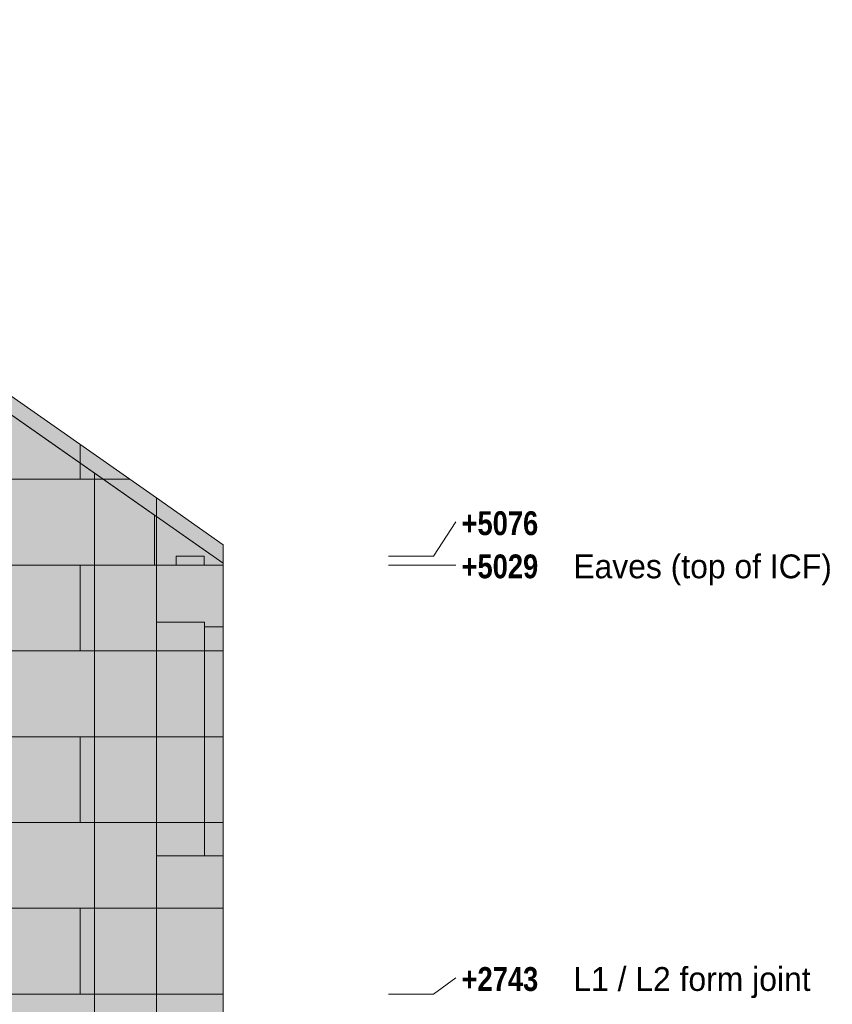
# Model space of a CAD drawing. Header units: millimetres. Extents: x 17 to 413, y 4 to 292.
# Tile 80 of 82: x 263 to 306, y 156 to 208. Entities that reach past the tile are written whole.
import ezdxf

# ---------------------------------------------------------------- set-up
doc = ezdxf.new("R2010")
doc.units = ezdxf.units.MM
for name, color, linetype in [('FILL-EPS', 7, 'Continuous'), ('FILL-LIGHT', 7, 'Continuous'), ('LINE-C_2E8C94', 7, 'Continuous'), ('LINE-C_337880', 7, 'Continuous'), ('LINE-STEEL', 7, 'Continuous'), ('LINE-STEEL_GREY', 7, 'Continuous'), ('TEXT-STEEL', 7, 'Continuous')]:
    doc.layers.add(name, color=color, linetype=linetype)
doc.styles.add('OpenSansCondensed-Bold', font='OpenSansCondensed-Bold.ttf')

msp = doc.modelspace()

# ---------------------------------------------------------------- hatches: boundary and pattern name
at = {"layer": 'FILL-EPS', "true_color": 0xccffff}
h = msp.add_hatch(color=256, dxfattribs=at)
h.dxf.hatch_style = 1
h.paths.add_polyline_path([(197.083, 156.536), (197.083, 156.536), (197.098, 156.539), (197.098, 182.976), (233.5, 208.465), (269.901, 182.976), (269.901, 156.539), (197.098, 156.539)])
h = msp.add_hatch(color=256, dxfattribs=at)
h.dxf.hatch_style = 1
h.paths.add_polyline_path([(197.098, 156.539), (197.098, 156.539), (197.098, 156.539), (197.098, 182.976), (233.5, 208.465), (233.5, 208.465), (233.5, 208.465), (233.5, 208.465), (233.5, 208.465), (233.5, 208.465), (233.5, 208.465), (269.901, 182.976), (269.901, 156.539), (197.098, 156.539)])
h = msp.add_hatch(color=256, dxfattribs=at)
h.dxf.hatch_style = 1
h.paths.add_polyline_path([(197.101, 156.539), (197.101, 181.989), (232.579, 206.831), (234.421, 206.831), (235.575, 206.023), (235.591, 206.011), (235.591, 206.011), (235.591, 206.011), (235.591, 206.011), (269.899, 181.989), (269.899, 156.539)])
h = msp.add_hatch(color=256, dxfattribs=at)
h.dxf.hatch_style = 1
h.paths.add_polyline_path([(197.101, 156.539), (197.101, 156.539), (197.101, 181.989), (197.101, 181.989), (197.101, 181.989), (197.101, 181.989), (197.2, 182.059), (232.579, 206.831), (234.421, 206.831), (234.421, 206.831), (234.421, 206.831), (237.872, 204.414), (237.872, 204.414), (269.799, 182.059), (269.899, 181.989), (269.899, 179.399), (269.899, 179.399), (269.899, 156.539), (269.899, 156.539)])
h = msp.add_hatch(color=256, dxfattribs=at)
h.dxf.hatch_style = 1
h.paths.add_polyline_path([(197.101, 156.539), (197.101, 179.399), (197.2, 179.399), (197.2, 182.059), (229.127, 204.414), (229.128, 204.414), (229.14, 204.424), (229.141, 204.423), (231.65, 206.18), (232.578, 206.83), (232.578, 206.83), (232.579, 206.831), (234.421, 206.831), (269.799, 182.059), (269.799, 179.399), (269.899, 179.399), (269.899, 156.539)])
h = msp.add_hatch(color=256, dxfattribs=at)
h.dxf.hatch_style = 1
h.paths.add_polyline_path([(197.101, 156.539), (197.101, 181.989), (231.408, 206.011), (231.409, 206.011), (231.42, 206.023), (231.42, 206.023), (231.422, 206.021), (232.579, 206.831), (234.421, 206.831), (269.899, 181.989), (269.899, 156.539)])
h = msp.add_hatch(color=256, dxfattribs=at)
h.dxf.hatch_style = 1
h.paths.add_polyline_path([(269.901, 179.399), (269.901, 182.976), (273.457, 180.487), (273.457, 180.487), (273.457, 180.487), (273.457, 179.399), (269.901, 179.399)])
h = msp.add_hatch(color=256, dxfattribs=at)
h.dxf.hatch_style = 1
h.paths.add_polyline_path([(269.901, 182.976), (273.457, 180.487), (273.457, 179.399), (269.901, 179.399)])
h = msp.add_hatch(color=256, dxfattribs=at)
h.dxf.hatch_style = 1
h.paths.add_polyline_path([(269.799, 179.399), (269.799, 179.399), (269.799, 179.399), (269.799, 182.059), (269.899, 181.989), (269.899, 179.399)])
h = msp.add_hatch(color=256, dxfattribs=at)
h.dxf.hatch_style = 1
h.paths.add_polyline_path([(269.895, 182.004), (269.895, 182.004), (269.896, 182.005), (269.897, 182.005), (269.899, 181.989), (273.457, 179.497), (273.457, 171.226), (273.457, 171.226), (273.457, 156.539), (273.457, 156.539), (269.899, 156.539), (269.899, 181.989), (269.899, 181.989), (269.899, 181.989), (269.899, 181.989), (269.899, 181.989), (269.894, 182.004)])
h = msp.add_hatch(color=256, dxfattribs=at)
h.dxf.hatch_style = 1
h.paths.add_polyline_path([(269.899, 156.539), (269.899, 181.989), (273.457, 179.497), (273.457, 171.245), (273.457, 171.241), (273.457, 156.539)])
h = msp.add_hatch(color=256, dxfattribs=at)
h.dxf.hatch_style = 1
h.paths.add_polyline_path([(269.899, 156.529), (269.899, 179.399), (269.899, 179.399), (269.899, 179.399), (269.899, 181.989), (269.899, 181.989), (269.899, 181.989), (269.899, 181.989), (273.457, 179.497), (273.457, 179.403), (273.457, 179.399), (273.457, 179.399), (273.457, 171.252), (273.457, 171.236), (273.457, 171.232), (273.457, 156.539), (269.901, 156.539)])
h = msp.add_hatch(color=256, dxfattribs=at)
h.dxf.hatch_style = 1
h.paths.add_polyline_path([(269.899, 179.399), (269.899, 181.989), (272.155, 180.409), (272.157, 180.408), (273.457, 179.497), (273.457, 179.497), (273.457, 179.497), (273.457, 179.497), (273.457, 179.399), (269.899, 179.399), (269.899, 179.399)])
h = msp.add_hatch(color=256, dxfattribs=at)
h.dxf.hatch_style = 1
h.paths.add_polyline_path([(269.898, 156.523), (269.898, 156.523), (269.899, 156.529), (269.899, 156.535), (269.899, 156.539), (269.899, 179.399), (269.901, 179.399), (269.901, 179.403), (269.901, 179.399), (273.457, 179.399), (273.457, 171.255), (273.457, 171.251), (273.457, 171.245), (273.457, 171.241), (273.457, 156.539), (269.901, 156.539), (269.899, 156.523), (269.899, 156.523), (269.898, 156.523)])
h = msp.add_hatch(color=256, dxfattribs=at)
h.dxf.hatch_style = 1
h.paths.add_polyline_path([(269.901, 156.539), (269.901, 156.539), (269.901, 179.399), (273.457, 179.399), (273.457, 156.539), (269.901, 156.539)])
h = msp.add_hatch(color=256, dxfattribs=at)
h.dxf.hatch_style = 1
h.paths.add_polyline_path([(269.901, 179.399), (273.457, 179.399), (273.457, 156.539), (273.457, 156.539), (273.457, 156.539), (269.901, 156.539)])
h = msp.add_hatch(color=256, dxfattribs=at)
h.dxf.hatch_style = 1
h.paths.add_polyline_path([(269.901, 176.356), (272.452, 176.356), (272.452, 163.909), (269.901, 163.909)])
h = msp.add_hatch(color=256, dxfattribs=at)
h.dxf.hatch_style = 1
h.paths.add_polyline_path([(269.901, 163.909), (269.901, 176.356), (272.452, 176.356), (272.452, 163.909)])
h = msp.add_hatch(color=256, dxfattribs=at)
h.dxf.hatch_style = 1
h.paths.add_polyline_path([(269.901, 176.356), (272.452, 176.356), (272.452, 163.909), (269.901, 163.909)])
h = msp.add_hatch(color=256, dxfattribs=at)
h.dxf.hatch_style = 1
h.paths.add_polyline_path([(269.901, 163.909), (269.901, 176.356), (272.452, 176.356), (272.452, 163.909)])
h = msp.add_hatch(color=256, dxfattribs=at)
h.dxf.hatch_style = 1
h.paths.add_polyline_path([(269.901, 176.356), (272.452, 176.356), (272.452, 163.909), (269.901, 163.909)])
h = msp.add_hatch(color=256, dxfattribs=at)
h.dxf.hatch_style = 1
h.paths.add_polyline_path([(269.901, 163.909), (269.901, 176.356), (272.452, 176.356), (272.452, 163.909)])
h = msp.add_hatch(color=256, dxfattribs=at)
h.dxf.hatch_style = 1
h.paths.add_polyline_path([(269.901, 176.356), (272.452, 176.356), (272.452, 163.909), (269.901, 163.909)])
h = msp.add_hatch(color=256, dxfattribs=at)
h.dxf.hatch_style = 1
h.paths.add_polyline_path([(269.901, 163.909), (269.901, 176.356), (272.452, 176.356), (272.452, 163.909)])
h = msp.add_hatch(color=256, dxfattribs=at)
h.dxf.hatch_style = 1
h.paths.add_polyline_path([(272.452, 176.106), (273.457, 176.106), (273.457, 163.909), (272.452, 163.909)])
h = msp.add_hatch(color=256, dxfattribs=at)
h.dxf.hatch_style = 1
h.paths.add_polyline_path([(272.452, 163.909), (272.452, 176.106), (273.457, 176.106), (273.457, 163.909)])
h = msp.add_hatch(color=256, dxfattribs=at)
h.dxf.hatch_style = 1
h.paths.add_polyline_path([(272.452, 176.106), (273.457, 176.106), (273.457, 163.909), (272.452, 163.909)])
h = msp.add_hatch(color=256, dxfattribs=at)
h.dxf.hatch_style = 1
h.paths.add_polyline_path([(272.452, 163.909), (272.452, 176.106), (273.457, 176.106), (273.457, 163.909)])
h = msp.add_hatch(color=256, dxfattribs=at)
h.dxf.hatch_style = 1
h.paths.add_polyline_path([(272.452, 176.106), (273.457, 176.106), (273.457, 163.909), (272.452, 163.909)])
h = msp.add_hatch(color=256, dxfattribs=at)
h.dxf.hatch_style = 1
h.paths.add_polyline_path([(272.452, 163.909), (272.452, 176.106), (273.457, 176.106), (273.457, 163.909)])
h = msp.add_hatch(color=256, dxfattribs=at)
h.dxf.hatch_style = 1
h.paths.add_polyline_path([(272.452, 176.106), (273.457, 176.106), (273.457, 163.909), (272.452, 163.909)])
h = msp.add_hatch(color=256, dxfattribs=at)
h.dxf.hatch_style = 1
h.paths.add_polyline_path([(272.452, 163.909), (272.452, 176.106), (273.457, 176.106), (273.457, 163.909)])
h = msp.add_hatch(color=256, dxfattribs=at)
h.dxf.hatch_style = 1
h.paths.add_polyline_path([(197.098, 156.539), (197.098, 156.539), (269.901, 156.539), (269.901, 129.107), (197.098, 129.107), (197.098, 156.539)])
h = msp.add_hatch(color=256, dxfattribs=at)
h.dxf.hatch_style = 1
h.paths.add_polyline_path([(197.098, 129.107), (197.098, 156.539), (269.901, 156.539), (269.901, 129.107)])
h = msp.add_hatch(color=256, dxfattribs=at)
h.dxf.hatch_style = 1
h.paths.add_polyline_path([(197.101, 129.107), (197.101, 129.107), (197.101, 156.539), (269.899, 156.539), (269.899, 129.107), (197.101, 129.107)])
h = msp.add_hatch(color=256, dxfattribs=at)
h.dxf.hatch_style = 1
h.paths.add_polyline_path([(197.101, 156.539), (197.101, 156.539), (197.101, 156.539), (269.899, 156.539), (269.899, 129.107), (269.899, 129.107), (197.101, 129.107)])
h = msp.add_hatch(color=256, dxfattribs=at)
h.dxf.hatch_style = 1
h.paths.add_polyline_path([(197.101, 129.107), (197.101, 129.107), (197.101, 156.539), (269.899, 156.539), (269.899, 129.107), (197.101, 129.107)])
h = msp.add_hatch(color=256, dxfattribs=at)
h.dxf.hatch_style = 1
h.paths.add_polyline_path([(197.101, 156.539), (197.101, 156.539), (197.101, 156.539), (269.899, 156.539), (269.899, 129.107), (269.899, 129.107), (197.101, 129.107)])
h = msp.add_hatch(color=256, dxfattribs=at)
h.dxf.hatch_style = 1
h.paths.add_polyline_path([(269.897, 156.523), (269.899, 156.539), (269.897, 156.523)])
h = msp.add_hatch(color=256, dxfattribs=at)
h.dxf.hatch_style = 1
h.paths.add_polyline_path([(269.899, 156.555), (269.901, 156.539), (273.457, 156.539), (273.457, 129.107), (273.457, 129.107), (273.457, 129.107), (269.901, 129.107), (269.901, 129.107), (269.899, 129.107), (269.899, 156.539), (269.899, 156.539), (269.899, 156.539), (269.899, 156.555)])
h = msp.add_hatch(color=256, dxfattribs=at)
h.dxf.hatch_style = 1
h.paths.add_polyline_path([(269.899, 129.107), (269.899, 129.107), (269.899, 156.539), (273.457, 156.539), (273.457, 156.539), (273.457, 156.539), (273.457, 129.107)])
h = msp.add_hatch(color=256, dxfattribs=at)
h.dxf.hatch_style = 1
h.paths.add_polyline_path([(269.899, 129.091), (269.899, 129.091), (269.899, 156.539), (269.901, 156.539), (269.901, 156.539), (273.457, 156.539), (273.457, 156.539), (273.457, 129.107), (269.901, 129.107)])
h = msp.add_hatch(color=256, dxfattribs=at)
h.dxf.hatch_style = 1
h.paths.add_polyline_path([(269.899, 156.539), (269.899, 156.539), (273.457, 156.539), (273.457, 129.107), (269.899, 129.107), (269.899, 156.539)])
h = msp.add_hatch(color=256, dxfattribs=at)
h.dxf.hatch_style = 1
h.paths.add_polyline_path([(269.901, 129.107), (269.901, 156.539), (273.457, 156.539), (273.457, 156.539), (273.457, 129.107)])
h = msp.add_hatch(color=256, dxfattribs=at)
h.dxf.hatch_style = 1
h.paths.add_polyline_path([(269.901, 156.539), (269.901, 156.539), (269.901, 156.539), (273.457, 156.539), (273.457, 129.107), (273.457, 129.107), (273.457, 129.107), (269.901, 129.107)])
at = {"layer": 'FILL-LIGHT', "true_color": 0xd9d9d9}
h = msp.add_hatch(color=256, dxfattribs=at)
h.dxf.hatch_style = 1
h.paths.add_polyline_path([(270.941, 179.399), (270.941, 179.867), (272.441, 179.867), (272.441, 179.867), (272.441, 179.399), (270.941, 179.399)])
h = msp.add_hatch(color=256, dxfattribs=at)
h.dxf.hatch_style = 1
h.paths.add_polyline_path([(270.941, 179.867), (270.941, 179.867), (272.441, 179.867), (272.441, 179.399), (272.441, 179.399), (270.941, 179.399)])
h = msp.add_hatch(color=256, dxfattribs=at)
h.dxf.hatch_style = 1
h.paths.add_polyline_path([(270.941, 179.399), (270.941, 179.867), (272.441, 179.867), (272.441, 179.867), (272.441, 179.399), (270.941, 179.399)])
h = msp.add_hatch(color=256, dxfattribs=at)
h.dxf.hatch_style = 1
h.paths.add_polyline_path([(270.941, 179.867), (270.941, 179.867), (272.441, 179.867), (272.441, 179.399), (272.441, 179.399), (270.941, 179.399)])

# ---------------------------------------------------------------- linework, layer by layer
at = {"layer": 'LINE-C_2E8C94', "lineweight": 5}
for points in [[(197.083, 156.536), (197.083, 156.536), (197.098, 156.539), (197.098, 182.976), (233.5, 208.465), (269.901, 182.976), (269.901, 156.539), (197.098, 156.539)], [(197.098, 156.539), (197.098, 156.539), (197.098, 156.539), (197.098, 182.976), (233.5, 208.465), (233.5, 208.465), (233.5, 208.465), (233.5, 208.465), (233.5, 208.465), (233.5, 208.465), (233.5, 208.465), (269.901, 182.976), (269.901, 156.539), (197.098, 156.539)], [(197.101, 156.539), (197.101, 181.989), (232.579, 206.831), (234.421, 206.831), (235.575, 206.023), (235.591, 206.011), (235.591, 206.011), (235.591, 206.011), (235.591, 206.011), (269.899, 181.989), (269.899, 156.539)], [(197.101, 156.539), (197.101, 156.539), (197.101, 181.989), (197.101, 181.989), (197.101, 181.989), (197.101, 181.989), (197.2, 182.059), (232.579, 206.831), (234.421, 206.831), (234.421, 206.831), (234.421, 206.831), (237.872, 204.414), (237.872, 204.414), (269.799, 182.059), (269.899, 181.989), (269.899, 179.399), (269.899, 179.399), (269.899, 156.539), (269.899, 156.539)], [(197.101, 156.539), (197.101, 179.399), (197.2, 179.399), (197.2, 182.059), (229.127, 204.414), (229.128, 204.414), (229.14, 204.424), (229.141, 204.423), (231.65, 206.18), (232.578, 206.83), (232.578, 206.83), (232.579, 206.831), (234.421, 206.831), (269.799, 182.059), (269.799, 179.399), (269.899, 179.399), (269.899, 156.539)], [(197.101, 156.539), (197.101, 181.989), (231.408, 206.011), (231.409, 206.011), (231.42, 206.023), (231.42, 206.023), (231.422, 206.021), (232.579, 206.831), (234.421, 206.831), (269.899, 181.989), (269.899, 156.539)], [(269.901, 179.399), (269.901, 182.976), (273.457, 180.487), (273.457, 180.487), (273.457, 180.487), (273.457, 179.399), (269.901, 179.399)], [(269.901, 182.976), (273.457, 180.487), (273.457, 179.399), (269.901, 179.399)], [(269.799, 179.399), (269.799, 179.399), (269.799, 179.399), (269.799, 182.059), (269.899, 181.989), (269.899, 179.399)], [(269.895, 182.004), (269.895, 182.004), (269.896, 182.005), (269.897, 182.005), (269.899, 181.989), (273.457, 179.497), (273.457, 171.226), (273.457, 171.226), (273.457, 156.539), (273.457, 156.539), (269.899, 156.539), (269.899, 181.989), (269.899, 181.989), (269.899, 181.989), (269.899, 181.989), (269.899, 181.989), (269.894, 182.004)], [(269.899, 156.539), (269.899, 181.989), (273.457, 179.497), (273.457, 171.245), (273.457, 171.241), (273.457, 156.539)], [(269.899, 156.529), (269.899, 179.399), (269.899, 179.399), (269.899, 179.399), (269.899, 181.989), (269.899, 181.989), (269.899, 181.989), (269.899, 181.989), (273.457, 179.497), (273.457, 179.403), (273.457, 179.399), (273.457, 179.399), (273.457, 171.252), (273.457, 171.236), (273.457, 171.232), (273.457, 156.539), (269.901, 156.539)], [(269.899, 179.399), (269.899, 181.989), (272.155, 180.409), (272.157, 180.408), (273.457, 179.497), (273.457, 179.497), (273.457, 179.497), (273.457, 179.497), (273.457, 179.399), (269.899, 179.399), (269.899, 179.399)], [(269.898, 156.523), (269.898, 156.523), (269.899, 156.529), (269.899, 156.535), (269.899, 156.539), (269.899, 179.399), (269.901, 179.399), (269.901, 179.403), (269.901, 179.399), (273.457, 179.399), (273.457, 171.255), (273.457, 171.251), (273.457, 171.245), (273.457, 171.241), (273.457, 156.539), (269.901, 156.539), (269.899, 156.523), (269.899, 156.523), (269.898, 156.523)], [(269.901, 156.539), (269.901, 156.539), (269.901, 179.399), (273.457, 179.399), (273.457, 156.539), (269.901, 156.539)], [(269.901, 179.399), (273.457, 179.399), (273.457, 156.539), (273.457, 156.539), (273.457, 156.539), (269.901, 156.539)], [(269.901, 176.356), (272.452, 176.356), (272.452, 163.909), (269.901, 163.909)], [(269.901, 163.909), (269.901, 176.356), (272.452, 176.356), (272.452, 163.909)], [(269.901, 176.356), (272.452, 176.356), (272.452, 163.909), (269.901, 163.909)], [(269.901, 163.909), (269.901, 176.356), (272.452, 176.356), (272.452, 163.909)], [(269.901, 176.356), (272.452, 176.356), (272.452, 163.909), (269.901, 163.909)], [(269.901, 163.909), (269.901, 176.356), (272.452, 176.356), (272.452, 163.909)], [(269.901, 176.356), (272.452, 176.356), (272.452, 163.909), (269.901, 163.909)], [(269.901, 163.909), (269.901, 176.356), (272.452, 176.356), (272.452, 163.909)], [(272.452, 176.106), (273.457, 176.106), (273.457, 163.909), (272.452, 163.909)], [(272.452, 163.909), (272.452, 176.106), (273.457, 176.106), (273.457, 163.909)], [(272.452, 176.106), (273.457, 176.106), (273.457, 163.909), (272.452, 163.909)], [(272.452, 163.909), (272.452, 176.106), (273.457, 176.106), (273.457, 163.909)], [(272.452, 176.106), (273.457, 176.106), (273.457, 163.909), (272.452, 163.909)], [(272.452, 163.909), (272.452, 176.106), (273.457, 176.106), (273.457, 163.909)], [(272.452, 176.106), (273.457, 176.106), (273.457, 163.909), (272.452, 163.909)], [(272.452, 163.909), (272.452, 176.106), (273.457, 176.106), (273.457, 163.909)], [(197.098, 129.107), (197.098, 156.539), (269.901, 156.539), (269.901, 129.107)], [(197.098, 156.539), (197.098, 156.539), (269.901, 156.539), (269.901, 129.107), (197.098, 129.107), (197.098, 156.539)], [(197.101, 129.107), (197.101, 129.107), (197.101, 156.539), (269.899, 156.539), (269.899, 129.107), (197.101, 129.107)], [(197.101, 156.539), (197.101, 156.539), (197.101, 156.539), (269.899, 156.539), (269.899, 129.107), (269.899, 129.107), (197.101, 129.107)], [(197.101, 129.107), (197.101, 129.107), (197.101, 156.539), (269.899, 156.539), (269.899, 129.107), (197.101, 129.107)], [(197.101, 156.539), (197.101, 156.539), (197.101, 156.539), (269.899, 156.539), (269.899, 129.107), (269.899, 129.107), (197.101, 129.107)], [(269.897, 156.523), (269.899, 156.539), (269.897, 156.523)], [(269.899, 156.555), (269.901, 156.539), (273.457, 156.539), (273.457, 129.107), (273.457, 129.107), (273.457, 129.107), (269.901, 129.107), (269.901, 129.107), (269.899, 129.107), (269.899, 156.539), (269.899, 156.539), (269.899, 156.539), (269.899, 156.555)], [(269.899, 129.107), (269.899, 129.107), (269.899, 156.539), (273.457, 156.539), (273.457, 156.539), (273.457, 156.539), (273.457, 129.107)], [(269.899, 129.091), (269.899, 129.091), (269.899, 156.539), (269.901, 156.539), (269.901, 156.539), (273.457, 156.539), (273.457, 156.539), (273.457, 129.107), (269.901, 129.107)], [(269.899, 156.539), (269.899, 156.539), (273.457, 156.539), (273.457, 129.107), (269.899, 129.107), (269.899, 156.539)], [(269.901, 129.107), (269.901, 156.539), (273.457, 156.539), (273.457, 156.539), (273.457, 129.107)], [(269.901, 156.539), (269.901, 156.539), (269.901, 156.539), (273.457, 156.539), (273.457, 129.107), (273.457, 129.107), (273.457, 129.107), (269.901, 129.107)]]:
    msp.add_lwpolyline(points, close=True, dxfattribs=at)
at = {"layer": 'LINE-C_337880', "lineweight": 5}
for p, q in [((265.837, 183.971), (265.837, 185.81)), ((265.837, 183.971), (265.837, 185.81)), ((266.599, 183.971), (266.599, 184.287)), ((266.599, 183.971), (266.599, 184.287)), ((245.518, 183.971), (265.837, 183.971)), ((245.518, 183.971), (265.837, 183.971)), ((262.535, 183.971), (266.599, 183.971)), ((262.535, 183.971), (266.599, 183.971)), ((262.535, 183.971), (266.599, 183.971)), ((262.535, 183.971), (266.599, 183.971)), ((265.837, 183.971), (268.464, 183.971)), ((265.837, 183.971), (268.464, 183.971)), ((266.599, 183.971), (267.051, 183.971)), ((266.599, 183.971), (267.051, 183.971)), ((266.599, 179.399), (266.599, 183.971)), ((266.599, 183.971), (267.051, 183.971)), ((266.599, 179.399), (266.599, 183.971)), ((266.599, 183.971), (267.051, 183.971)), ((245.518, 179.399), (265.837, 179.399)), ((245.518, 179.399), (265.837, 179.399)), ((262.535, 179.399), (266.599, 179.399)), ((262.535, 179.399), (266.599, 179.399)), ((262.535, 179.399), (266.599, 179.399)), ((262.535, 179.399), (266.599, 179.399)), ((265.837, 174.827), (265.837, 179.399)), ((265.837, 179.399), (269.892, 179.399)), ((265.837, 174.827), (265.837, 179.399)), ((265.837, 179.399), (269.892, 179.399)), ((266.599, 174.827), (266.599, 179.399)), ((266.599, 179.399), (269.889, 179.399)), ((266.599, 174.827), (266.599, 179.399)), ((266.599, 179.399), (269.889, 179.399)), ((266.599, 179.399), (269.789, 179.399)), ((266.599, 179.399), (269.889, 179.399)), ((269.909, 179.399), (273.447, 179.399)), ((269.909, 179.399), (273.447, 179.399)), ((269.909, 179.399), (273.447, 179.399)), ((245.518, 174.827), (265.837, 174.827)), ((245.518, 174.827), (265.837, 174.827)), ((262.535, 174.827), (266.599, 174.827)), ((262.535, 174.827), (266.599, 174.827)), ((262.535, 174.827), (266.599, 174.827)), ((262.535, 174.827), (266.599, 174.827)), ((265.837, 174.827), (269.892, 174.827)), ((265.837, 174.827), (269.892, 174.827)), ((266.599, 174.827), (269.889, 174.827)), ((266.599, 174.827), (269.889, 174.827)), ((266.599, 170.255), (266.599, 174.827)), ((266.599, 174.827), (269.889, 174.827)), ((266.599, 170.255), (266.599, 174.827)), ((266.599, 174.827), (269.889, 174.827)), ((269.909, 174.827), (273.447, 174.827)), ((269.909, 174.827), (273.447, 174.827)), ((269.909, 174.827), (273.447, 174.827)), ((269.909, 174.827), (273.447, 174.827)), ((269.911, 174.827), (273.447, 174.827)), ((269.911, 174.827), (272.442, 174.827)), ((269.911, 174.827), (272.442, 174.827)), ((269.911, 174.827), (272.442, 174.827)), ((269.911, 174.827), (272.442, 174.827)), ((269.911, 174.827), (272.442, 174.827)), ((269.911, 174.827), (272.442, 174.827)), ((269.911, 174.827), (272.442, 174.827)), ((269.911, 174.827), (272.442, 174.827)), ((269.911, 174.827), (273.447, 174.827)), ((272.462, 174.827), (273.447, 174.827)), ((272.462, 174.827), (273.447, 174.827)), ((272.462, 174.827), (273.447, 174.827)), ((272.462, 174.827), (273.447, 174.827)), ((272.462, 174.827), (273.447, 174.827)), ((272.462, 174.827), (273.447, 174.827)), ((272.462, 174.827), (273.447, 174.827)), ((272.462, 174.827), (273.447, 174.827)), ((245.518, 170.255), (265.837, 170.255)), ((245.518, 170.255), (265.837, 170.255)), ((262.535, 170.255), (266.599, 170.255)), ((262.535, 170.255), (266.599, 170.255)), ((262.535, 170.255), (266.599, 170.255)), ((262.535, 170.255), (266.599, 170.255)), ((265.837, 165.683), (265.837, 170.255)), ((265.837, 170.255), (269.892, 170.255)), ((265.837, 165.683), (265.837, 170.255)), ((265.837, 170.255), (269.892, 170.255)), ((266.599, 165.683), (266.599, 170.255)), ((266.599, 170.255), (269.889, 170.255)), ((266.599, 165.683), (266.599, 170.255)), ((266.599, 170.255), (269.889, 170.255)), ((266.599, 170.255), (269.889, 170.255)), ((266.599, 170.255), (269.889, 170.255)), ((269.909, 170.255), (273.447, 170.255)), ((269.909, 170.255), (273.447, 170.255)), ((269.909, 170.255), (273.447, 170.255)), ((269.909, 170.255), (273.447, 170.255)), ((269.911, 170.255), (273.447, 170.255)), ((269.911, 170.255), (272.442, 170.255)), ((269.911, 170.255), (272.442, 170.255)), ((269.911, 170.255), (272.442, 170.255)), ((269.911, 170.255), (272.442, 170.255)), ((269.911, 170.255), (272.442, 170.255)), ((269.911, 170.255), (272.442, 170.255)), ((269.911, 170.255), (272.442, 170.255)), ((269.911, 170.255), (272.442, 170.255)), ((269.911, 170.255), (273.447, 170.255)), ((272.462, 170.255), (273.447, 170.255)), ((272.462, 170.255), (273.447, 170.255)), ((272.462, 170.255), (273.447, 170.255)), ((272.462, 170.255), (273.447, 170.255)), ((272.462, 170.255), (273.447, 170.255)), ((272.462, 170.255), (273.447, 170.255)), ((272.462, 170.255), (273.447, 170.255)), ((272.462, 170.255), (273.447, 170.255)), ((245.518, 165.683), (265.837, 165.683)), ((245.518, 165.683), (265.837, 165.683)), ((262.535, 165.683), (266.599, 165.683)), ((262.535, 165.683), (266.599, 165.683)), ((262.535, 165.683), (266.599, 165.683)), ((262.535, 165.683), (266.599, 165.683)), ((265.837, 165.683), (269.892, 165.683)), ((265.837, 165.683), (269.892, 165.683)), ((266.599, 165.683), (269.889, 165.683)), ((266.599, 165.683), (269.889, 165.683)), ((266.599, 161.111), (266.599, 165.683)), ((266.599, 165.683), (269.889, 165.683)), ((266.599, 161.111), (266.599, 165.683)), ((266.599, 165.683), (269.889, 165.683)), ((269.909, 165.683), (273.447, 165.683)), ((269.909, 165.683), (273.447, 165.683)), ((269.909, 165.683), (273.447, 165.683)), ((269.909, 165.683), (273.447, 165.683)), ((269.911, 165.683), (273.447, 165.683)), ((269.911, 165.683), (272.442, 165.683)), ((269.911, 165.683), (272.442, 165.683)), ((269.911, 165.683), (272.442, 165.683)), ((269.911, 165.683), (272.442, 165.683)), ((269.911, 165.683), (272.442, 165.683)), ((269.911, 165.683), (272.442, 165.683)), ((269.911, 165.683), (272.442, 165.683)), ((269.911, 165.683), (272.442, 165.683)), ((269.911, 165.683), (273.447, 165.683)), ((272.462, 165.683), (273.447, 165.683)), ((272.462, 165.683), (273.447, 165.683)), ((272.462, 165.683), (273.447, 165.683)), ((272.462, 165.683), (273.447, 165.683)), ((272.462, 165.683), (273.447, 165.683)), ((272.462, 165.683), (273.447, 165.683)), ((272.462, 165.683), (273.447, 165.683)), ((272.462, 165.683), (273.447, 165.683)), ((245.518, 161.111), (265.837, 161.111)), ((245.518, 161.111), (265.837, 161.111)), ((262.535, 161.111), (266.599, 161.111)), ((262.535, 161.111), (266.599, 161.111)), ((262.535, 161.111), (266.599, 161.111)), ((262.535, 161.111), (266.599, 161.111)), ((265.837, 156.549), (265.837, 161.111)), ((265.837, 161.111), (269.892, 161.111)), ((265.837, 156.549), (265.837, 161.111)), ((265.837, 161.111), (269.892, 161.111)), ((266.599, 156.549), (266.599, 161.111)), ((266.599, 161.111), (269.889, 161.111)), ((266.599, 156.549), (266.599, 161.111)), ((266.599, 161.111), (269.889, 161.111)), ((266.599, 161.111), (269.889, 161.111)), ((266.599, 161.111), (269.889, 161.111)), ((269.909, 161.111), (273.447, 161.111)), ((269.909, 161.111), (273.447, 161.111)), ((269.909, 161.111), (273.447, 161.111)), ((269.909, 161.111), (273.447, 161.111)), ((269.911, 161.111), (273.447, 161.111)), ((269.911, 161.111), (273.447, 161.111)), ((266.599, 151.967), (266.599, 156.529)), ((266.599, 151.967), (266.599, 156.529))]:
    msp.add_line(p, q, dxfattribs=at)
at = {"layer": 'LINE-STEEL', "lineweight": 5}
for p, q in [((284.657, 179.867), (285.857, 181.697)), ((282.257, 179.867), (284.657, 179.867)), ((282.257, 179.397), (284.657, 179.397)), ((284.657, 179.397), (285.857, 179.397)), ((284.657, 156.537), (285.857, 157.407)), ((282.257, 156.537), (284.657, 156.537))]:
    msp.add_line(p, q, dxfattribs=at)
at = {"layer": 'LINE-STEEL_GREY', "lineweight": 5}
for points in [[(270.941, 179.399), (270.941, 179.867), (272.441, 179.867), (272.441, 179.867), (272.441, 179.399), (270.941, 179.399)], [(270.941, 179.867), (270.941, 179.867), (272.441, 179.867), (272.441, 179.399), (272.441, 179.399), (270.941, 179.399)], [(270.941, 179.399), (270.941, 179.867), (272.441, 179.867), (272.441, 179.867), (272.441, 179.399), (270.941, 179.399)], [(270.941, 179.867), (270.941, 179.867), (272.441, 179.867), (272.441, 179.399), (272.441, 179.399), (270.941, 179.399)]]:
    msp.add_lwpolyline(points, close=True, dxfattribs=at)

# ---------------------------------------------------------------- texts
at = {"layer": 'TEXT-STEEL', "style": 'OpenSansCondensed-Bold'}
for s, p in [('+5076', (286.157, 180.997)), ('+5029', (286.157, 178.697)), ('+2743', (286.157, 156.707))]:
    msp.add_text(s, height=1.27, dxfattribs=at).set_placement(p)
at = {"layer": 'TEXT-STEEL'}
for s, p in [('Eaves (top of ICF)', (292.112, 178.697)), ('L1 / L2 form joint', (292.112, 156.707))]:
    msp.add_text(s, height=1.27, dxfattribs=at).set_placement(p)

doc.saveas('drawing.dxf')
